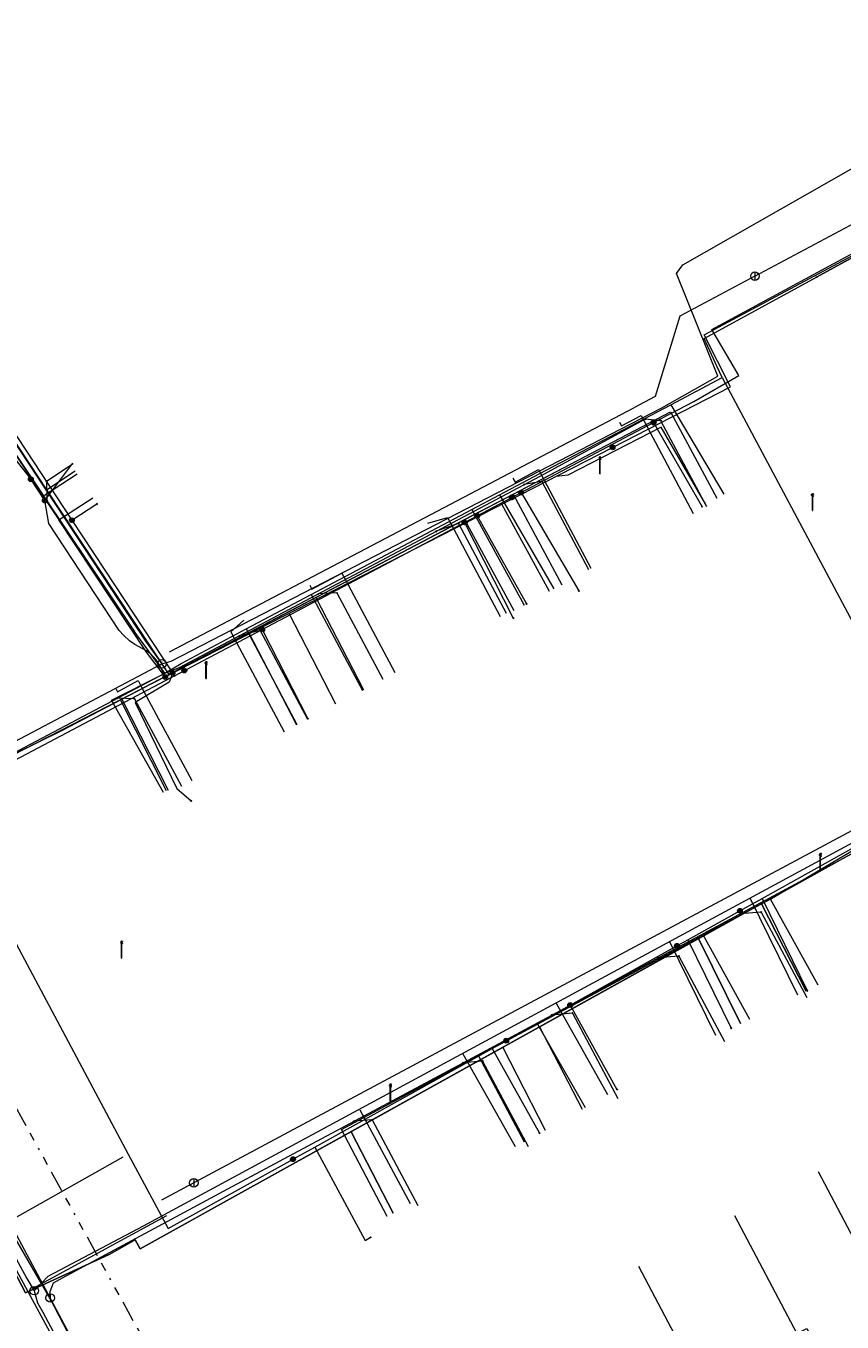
# Model space of a CAD drawing. Header units: metres. Extents: x 154975 to 155642, y 461260 to 461877.
# Tile 48 of 95: x 155325 to 155363, y 461542 to 461603. Entities that reach past the tile are written whole.
import ezdxf
from ezdxf.enums import TextEntityAlignment as Align
from ezdxf.lldxf.tags import DXFTag

# ---------------------------------------------------------------- set-up
doc = ezdxf.new("R2010")
doc.units = ezdxf.units.M
doc.linetypes.add('RI-OVERIG-SO', pattern=[17, 5, -2, 2, -2, 0, -2, 2, -2])
for name, color, linetype, lineweight, true_color in [('B-WE-KL-DATA-G', 3, 'KL-DATA-SO', 18, 0x00ff00), ('B-WE-KL-DATA_HULPSTUK-S', 3, 'Continuous', 18, 0x00ff00), ('B-WE-KL-DATA_KABELBED-G', 3, 'Continuous', 18, 0x00ff00), ('B-WE-KL-DATA_MANTELBUIS-G', 3, 'Continuous', 18, 0x00ff00), ('B-WE-KL-ET_LS-G', 1, 'KL-LS-SO', 18, 0xff0000), ('B-WE-KL-ET_LS-S', 1, 'Continuous', 18, 0xff0000), ('B-WE-KL-ET_LS_HULPSTUK-S', 1, 'Continuous', 18, 0xff0000), ('B-WE-KL-GAS_LD-G', 30, 'KL-GAS_LD-SO', 18, 0xff7f00), ('B-WE-KL-GAS_LD_HULPSTUK-S', 30, 'Continuous', 18, 0xff7f00), ('B-WE-KL-GAS_LD_MANTELBUIS-G', 30, 'Continuous', 18, 0xff7f00), ('B-WE-KL-WATER-G', 5, 'KL-WATER-SO', 18, 0x0000ff), ('B-WE-KL-WATER_HULPSTUK-S', 5, 'Continuous', 18, 0x0000ff), ('B-WE-RI-VRIJVERVAL-G', 6, 'RI-OVERIG-SO', 18, 0xff00ff), ('V-WE-KL-WATER-G', 5, 'V-KL-WATER-SO', 18, 0x0000ff), ('V-WE-KL-WATER_HULPSTUK-S', 5, 'Continuous', 18, 0x0000ff)]:
    doc.layers.add(name, color=color, linetype=linetype, lineweight=lineweight, true_color=true_color)
doc.styles.add('NLCS-ISO', font='NLCS-ISO.ttf')
tags = doc.linetypes.add('KL-DATA-SO', pattern='A,4,-1,[101,NLCS.SHX,S=0.5,R=0,X=0,Y=0],-1,4,-1,["D",Standard,S=1,R=0,X=-0.25,Y=-0.5],-1.5', length=12.5).pattern_tags.tags
tags[18] = DXFTag(74, 10)
tags = doc.linetypes.add('KL-GAS_LD-SO', pattern='A,4,-1,[69,NLCS.SHX,S=0.5,R=0,X=0,Y=0],-1,4,-1,["L",Standard,S=1,R=0,X=0.25,Y=-0.5],-2', length=13).pattern_tags.tags
tags[18] = DXFTag(74, 10)
tags = doc.linetypes.add('KL-LS-SO', pattern='A,4,-1,[103,NLCS.SHX,S=0.75,R=0,X=0,Y=0],-1,4,-1,["L",Standard,S=1,R=0,X=0,Y=-0.5],-2', length=13).pattern_tags.tags
tags[18] = DXFTag(74, 10)
doc.linetypes.add('KL-WATER-SO', pattern='A,7,-0.5,[168,NLCS.SHX,S=0.75,R=0,X=0.75,Y=0],-2', length=9.5)
doc.linetypes.add('V-KL-WATER-SO', pattern='A,3.5,[24,NLCS.SHX,S=0.5,R=0,X=0,Y=0],3.5,-0.5,[168,NLCS.SHX,S=0.75,R=0,X=0.75,Y=0],-2', length=9.5)

# ---------------------------------------------------------------- blocks, each defined once
blk = doc.blocks.new('SKL-WTB_HULP_T STUK-SO')
at = {"color": 0, "linetype": 'ByBlock', "lineweight": 18}
blk.add_circle((0, 0), 1, dxfattribs=at)
at = {"color": 0, "linetype": 'ByBlock', "lineweight": -2, "style": 'NLCS-ISO'}
blk.add_text('T', height=1, dxfattribs=at).set_placement((0, 0), align=Align.MIDDLE_CENTER)
at = {"color": 0, "linetype": 'ByBlock', "lineweight": 18, "style": 'NLCS-ISO', "flags": 1}
for tag, p in [('TYPE', (1.5, 0)), ('OMSCHRIJVING', (1.5, -3)), ('LABEL', (1.5, -1.5))]:
    blk.add_attdef(tag, p, '', height=1, dxfattribs=at)
blk = doc.blocks.new('SKL-WTB_HULP_MOF-SO')
at = {"linetype": 'ByBlock', "lineweight": 18}
h = blk.add_hatch(color=0, dxfattribs=at)
h.dxf.hatch_style = 1
h.paths.add_polyline_path([(-0.5625, 0, 1), (0.5625, 0, 1)])
at = {"color": 0, "linetype": 'ByBlock', "lineweight": 18}
blk.add_circle((0, 0), 0.5625, dxfattribs=at)
at = {"color": 0, "linetype": 'ByBlock', "lineweight": 18, "style": 'NLCS-ISO', "flags": 1}
for tag, p in [('TYPE', (1.5, 0)), ('OMSCHRIJVING', (1.5, -3)), ('LABEL', (1.5, -1.5))]:
    blk.add_attdef(tag, p, '', height=1, dxfattribs=at)
blk = doc.blocks.new('SKL-WTB_HULP_OVERIG-SO')
at = {"color": 0, "linetype": 'ByBlock', "lineweight": 18}
for points in [[(-0.14, 0.14), (0.14, -0.14)], [(0.14, 0.14), (-0.14, -0.14)]]:
    blk.add_lwpolyline(points, dxfattribs=at)
at = {"color": 0, "linetype": 'ByBlock', "lineweight": 18, "style": 'NLCS-ISO', "flags": 1}
for tag, p in [('TYPE', (1.5, 0)), ('OMSCHRIJVING', (1.5, -3)), ('LABEL', (1.5, -1.5))]:
    blk.add_attdef(tag, p, '', height=1, dxfattribs=at)
blk = doc.blocks.new('SKL-WTB_HULP_AFSLUITER-SO')
at = {"color": 0, "linetype": 'ByBlock', "lineweight": 18}
blk.add_lwpolyline([(0, 0.8), (0, -0.8)], dxfattribs=at)
blk.add_circle((0, 0), 1, dxfattribs=at)
at = {"color": 0, "linetype": 'ByBlock', "lineweight": 18, "style": 'NLCS-ISO', "flags": 1}
for tag, p in [('TYPE', (1.5, 0)), ('OMSCHRIJVING', (1.5, -3)), ('LABEL', (1.5, -1.5))]:
    blk.add_attdef(tag, p, '', height=1, dxfattribs=at)
blk = doc.blocks.new('SKL-ET_LS_MAST-SO')
for p, q in [((-0.05, 2.07), (0.05, 2.07)), ((-0.05, -2), (0.05, -2))]:
    blk.add_line(p, q)
for points in [[(-0.18, 1.76), (-0.22, 1.76), (-0.22, 1.84), (-0.18, 1.84), (-0.18, 1.79)], [(-0.18, 1.49), (-0.22, 1.49), (-0.22, 1.57), (-0.18, 1.57), (-0.18, 1.52)], [(-0.18, 1.79), (-0.05, 1.79)], [(-0.18, 1.76), (-0.05, 1.76)], [(-0.18, 1.52), (-0.05, 1.52)], [(-0.18, 1.49), (-0.05, 1.49)], [(-0.05, -2), (-0.05, 2.07)], [(0.05, -2), (0.05, 2.07)], [(0.18, 1.92), (0.05, 1.92)], [(0.18, 1.89), (0.05, 1.89)], [(0.18, 1.66), (0.05, 1.66)], [(0.18, 1.63), (0.05, 1.63)], [(0.18, 1.39), (0.05, 1.39)], [(0.18, 1.36), (0.05, 1.36)], [(0.18, 1.89), (0.22, 1.89), (0.22, 1.97), (0.18, 1.97), (0.18, 1.92)], [(0.18, 1.63), (0.22, 1.63), (0.22, 1.71), (0.18, 1.71), (0.18, 1.66)], [(0.18, 1.36), (0.22, 1.36), (0.22, 1.44), (0.18, 1.44), (0.18, 1.39)]]:
    blk.add_lwpolyline(points)

msp = doc.modelspace()

# ---------------------------------------------------------------- linework, layer by layer
at = {"layer": 'B-WE-KL-DATA-G', "ltscale": 0.2, "flags": 128}
for points in [[(155305.517, 461624.889), (155305.774, 461624.46), (155300.251, 461621.154), (155299.59, 461620.795), (155307.287, 461608.673), (155325.738, 461580.846), (155327.087, 461581.74)], [(155420.374, 461512.245), (155421.282, 461512.843), (155425.321, 461515.469), (155425.496, 461515.727), (155425.555, 461516.068), (155425.509, 461516.363), (155425.345, 461516.78), (155425.169, 461517.19), (155424.915, 461517.732), (155424.463, 461518.661), (155418.477, 461529.938), (155416.125, 461534.322), (155413.12, 461539.923), (155407.038, 461551.26), (155404.58, 461555.84), (155404.578, 461556.347), (155404.155, 461557.287), (155403.621, 461557.78), (155402.831, 461559.252), (155402.648, 461559.594), (155399.163, 461566.072), (155395.549, 461572.792), (155391.99, 461579.409), (155390.909, 461581.418), (155388.622, 461585.718), (155387.918, 461587.043), (155382.8, 461596.669), (155380.917, 461600.209), (155380.63, 461600.752), (155380.593, 461600.823), (155380.592, 461600.822), (155365.396, 461592.706), (155362.051, 461590.881)], [(155362.051, 461590.881), (155365.396, 461592.706), (155380.592, 461600.822), (155380.63, 461600.752), (155380.917, 461600.209), (155382.8, 461596.669)], [(155357.601, 461586.144), (155357.368, 461586.656), (155356.754, 461587.992), (155362.051, 461590.881)], [(155355.183, 461584.86), (155357.601, 461586.144)], [(155357.601, 461586.144), (155365.408, 461571.526), (155368.181, 461566.345)], [(155322.203, 461585.652), (155323.626, 461583.47), (155326.308, 461579.431)], [(155347.096, 461580.617), (155349.002, 461581.626), (155353.636, 461584.038), (155355.183, 461584.86)], [(155355.183, 461584.86), (155357.689, 461580.651)], [(155320.796, 461551.159), (155320.53, 461551.019), (155314.32, 461562.852), (155318.492, 461564.979), (155319.21, 461565.417), (155318.967, 461565.822), (155326.455, 461569.498), (155355.177, 461584.535), (155357.348, 461580.454)], [(155303.461, 461583.429), (155305.223, 461580.145), (155308.145, 461574.638), (155308.659, 461573.723), (155314.985, 461561.842), (155316.22, 461559.576), (155316.511, 461559.288), (155316.797, 461559.049), (155317.074, 461558.923), (155319.226, 461555.207), (155319.78, 461554.245), (155319.808, 461554.191), (155321.501, 461550.961), (155326.567, 461541.489), (155330.749, 461533.654), (155330.781, 461533.592), (155332.615, 461530.153), (155341.187, 461514.146), (155342.585, 461511.479), (155343.817, 461509.231), (155343.914, 461509.047)], [(155320.796, 461551.159), (155320.53, 461551.019), (155314.32, 461562.852), (155318.492, 461564.979), (155319.21, 461565.417), (155318.967, 461565.822), (155326.455, 461569.498), (155347.74, 461580.642), (155350.042, 461576.376)], [(155326.308, 461579.431), (155327.919, 461580.47)], [(155345.792, 461579.926), (155347.096, 461580.617)], [(155347.096, 461580.617), (155349.671, 461576.179)], [(155338.213, 461575.911), (155345.792, 461579.926)], [(155345.792, 461579.926), (155348.268, 461575.416)], [(155320.796, 461551.159), (155320.53, 461551.019), (155314.32, 461562.852), (155318.492, 461564.979), (155319.21, 461565.417), (155318.967, 461565.822), (155326.455, 461569.498), (155345.453, 461579.445), (155347.786, 461575.154)], [(155331.23, 461572.155), (155330.447, 461573.195), (155326.308, 461579.431)], [(155320.796, 461551.159), (155320.53, 461551.019), (155314.32, 461562.852), (155318.492, 461564.979), (155319.21, 461565.417), (155318.967, 461565.822), (155326.455, 461569.498), (155338.437, 461575.771), (155340.693, 461571.413)], [(155335.15, 461574.29), (155338.213, 461575.911)], [(155338.213, 461575.911), (155340.634, 461571.387)], [(155331.23, 461572.155), (155332.089, 461572.668), (155335.15, 461574.29)], [(155335.15, 461574.29), (155337.545, 461569.788)], [(155320.796, 461551.159), (155320.53, 461551.019), (155314.32, 461562.852), (155318.492, 461564.979), (155319.21, 461565.417), (155318.967, 461565.822), (155326.455, 461569.498), (155335.271, 461574.114), (155337.521, 461569.775)], [(155331.246, 461566.579), (155328.797, 461570.926), (155331.23, 461572.155)], [(155320.796, 461551.159), (155320.53, 461551.019), (155314.32, 461562.852), (155318.492, 461564.979), (155319.21, 461565.417), (155318.967, 461565.822), (155326.455, 461569.498), (155329.282, 461570.978), (155331.467, 461566.691)], [(155359.88, 461561.551), (155360.013, 461561.623), (155365.91, 461565.113)], [(155359.88, 461561.551), (155356.709, 461559.85)], [(155362.136, 461557.488), (155359.88, 461561.551)], [(155361.568, 461557.208), (155359.459, 461561.336), (155330.149, 461545.056), (155329.908, 461545.481), (155328.695, 461544.792), (155324.747, 461542.983), (155320.53, 461551.019), (155320.796, 461551.159)], [(155358.479, 461555.681), (155356.498, 461559.692), (155330.149, 461545.056), (155329.908, 461545.481), (155328.695, 461544.792), (155324.747, 461542.983), (155320.53, 461551.019), (155320.796, 461551.159)], [(155348.891, 461555.655), (155356.709, 461559.85)], [(155356.709, 461559.85), (155358.89, 461555.888)], [(155320.796, 461551.159), (155320.53, 461551.019), (155324.747, 461542.983), (155328.695, 461544.792), (155329.908, 461545.481), (155330.149, 461545.056), (155348.989, 461555.521), (155351.004, 461551.647)], [(155320.796, 461551.159), (155320.53, 461551.019), (155324.747, 461542.983), (155328.695, 461544.792), (155329.908, 461545.481), (155330.149, 461545.056), (155348.989, 461555.521), (155351.004, 461551.647)], [(155346.108, 461554.161), (155346.726, 461554.493), (155348.891, 461555.655)], [(155348.891, 461555.655), (155351.139, 461551.723)], [(155315.842, 461552.356), (155319.808, 461554.191), (155321.501, 461550.961), (155326.567, 461541.489), (155330.749, 461533.654), (155330.781, 461533.592)], [(155341.804, 461546.589), (155339.642, 461550.681), (155346.108, 461554.161)], [(155346.108, 461554.161), (155348.271, 461550.107)], [(155342.09, 461546.742), (155340.099, 461550.583), (155330.149, 461545.056), (155329.908, 461545.481), (155328.695, 461544.792), (155324.747, 461542.983), (155320.53, 461551.019), (155320.796, 461551.159)], [(155342.09, 461546.742), (155340.099, 461550.583), (155330.149, 461545.056), (155329.908, 461545.481), (155328.695, 461544.792), (155324.747, 461542.983), (155320.53, 461551.019), (155320.796, 461551.159)]]:
    msp.add_lwpolyline(points, dxfattribs=at)
at = {"layer": 'B-WE-KL-DATA_KABELBED-G', "ltscale": 0.2, "flags": 128}
for points in [[(155309.515, 461605.835), (155311.662, 461602.579), (155317.777, 461593.305), (155322.18, 461586.626), (155326.933, 461579.419), (155328.486, 461577.063), (155331.679, 461572.217), (155331.767, 461572.083), (155331.767, 461572.083)], [(155331.766, 461572.083), (155331.767, 461572.083), (155335.908, 461574.27), (155345.457, 461579.314), (155346.053, 461579.629), (155348.121, 461580.721), (155354.367, 461584.02), (155356.264, 461585.022), (155358.386, 461586.248), (155357.12, 461588.414), (155365.38, 461592.88), (155380.035, 461600.712), (155381.004, 461601.23), (155382.882, 461602.234), (155383.331, 461602.474)], [(155323.36, 461584.433), (155325.738, 461580.846)], [(155347.74, 461580.642), (155355.177, 461584.535), (155357.348, 461580.454)], [(155354.367, 461584.02), (155356.656, 461580.054)], [(155325.738, 461580.846), (155327.087, 461581.74)], [(155325.738, 461580.846), (155331.509, 461572.144)], [(155345.453, 461579.445), (155347.74, 461580.642)], [(155347.74, 461580.642), (155350.042, 461576.376)], [(155348.121, 461580.721), (155348.229, 461580.54), (155350.845, 461576.087)], [(155326.932, 461579.418), (155326.933, 461579.419), (155328.106, 461580.186)], [(155338.437, 461575.771), (155345.453, 461579.445)], [(155345.453, 461579.445), (155347.786, 461575.154)], [(155345.457, 461579.314), (155347.754, 461574.797)], [(155346.053, 461579.629), (155348.372, 461575.473)], [(155335.271, 461574.114), (155338.437, 461575.771)], [(155338.437, 461575.771), (155340.693, 461571.413)], [(155335.908, 461574.27), (155338.068, 461570.059)], [(155331.509, 461572.144), (155335.271, 461574.114)], [(155335.271, 461574.114), (155337.521, 461569.775)], [(155331.766, 461572.083), (155331.594, 461571.992), (155320.671, 461566.221), (155320.81, 461565.96)], [(155329.282, 461570.978), (155331.509, 461572.144)], [(155331.679, 461572.217), (155331.594, 461571.992), (155331.512, 461571.774), (155329.912, 461570.825), (155331.887, 461566.763), (155332.555, 461566.184)], [(155318.831, 461565.186), (155319.21, 461565.417), (155318.967, 461565.822), (155326.455, 461569.498), (155329.282, 461570.978)], [(155329.282, 461570.978), (155331.467, 461566.691)], [(155320.81, 461565.96), (155329.588, 461549.531), (155331.468, 461546.013), (155337.363, 461549.289), (155337.389, 461549.303), (155338.384, 461549.856), (155346.757, 461554.508), (155347.42, 461554.877), (155350.436, 461556.552), (155355.474, 461559.351), (155355.988, 461559.637), (155358.446, 461561.003), (155359.495, 461561.586), (155364.123, 461564.157), (155364.832, 461564.551), (155368.221, 461566.434), (155377.962, 461548.381)], [(155359.459, 461561.336), (155364.687, 461564.24), (155366.972, 461559.909)], [(155358.446, 461561.003), (155359.495, 461561.586), (155361.621, 461557.234)], [(155359.459, 461561.336), (155356.498, 461559.692)], [(155359.459, 461561.336), (155361.568, 461557.208)], [(155356.498, 461559.692), (155348.989, 461555.521)], [(155355.474, 461559.351), (155355.988, 461559.637), (155358.034, 461555.466)], [(155356.498, 461559.692), (155358.479, 461555.681)], [(155350.436, 461556.552), (155352.644, 461552.571)], [(155348.989, 461555.521), (155347.261, 461554.561)], [(155348.989, 461555.521), (155351.004, 461551.647)], [(155347.42, 461554.877), (155346.757, 461554.508), (155348.984, 461550.51)], [(155347.261, 461554.561), (155340.099, 461550.583)], [(155347.261, 461554.561), (155349.251, 461550.655)], [(155319.059, 461553.702), (155323.263, 461545.948), (155330.056, 461533.423)], [(155325.682, 461543.412), (155324.747, 461542.983), (155320.53, 461551.019)], [(155340.099, 461550.583), (155330.149, 461545.056), (155329.908, 461545.481), (155329.649, 461545.334)], [(155340.099, 461550.583), (155342.09, 461546.742)], [(155337.363, 461549.289), (155337.389, 461549.303), (155338.383, 461549.858), (155338.384, 461549.856), (155340.759, 461545.46), (155341.023, 461545.603)], [(155329.338, 461549.39), (155324.101, 461546.423)], [(155329.649, 461545.334), (155328.695, 461544.792), (155325.682, 461543.412)]]:
    msp.add_lwpolyline(points, dxfattribs=at)
at = {"layer": 'B-WE-KL-DATA_MANTELBUIS-G', "ltscale": 0.2, "flags": 128}
for points in [[(155329.338, 461549.39), (155324.101, 461546.423)], [(155329.649, 461545.334), (155328.695, 461544.792), (155325.682, 461543.412)]]:
    msp.add_lwpolyline(points, dxfattribs=at)
at = {"layer": 'B-WE-KL-ET_LS-G', "ltscale": 0.2, "flags": 128}
for points in [[(155271.171, 461672.635), (155302.655, 461624.518), (155303.856, 461622.557), (155299.106, 461619.806), (155321.824, 461585.358), (155324.994, 461581.352)], [(155352.438, 461582.855), (155358.004, 461585.711), (155356.751, 461588.153), (155380.25, 461600.713), (155403.169, 461558.23), (155416.056, 461566.617), (155416.187, 461566.748), (155416.273, 461566.911), (155416.306, 461567.136), (155416.263, 461567.334)], [(155331.333, 461572.026), (155314.704, 461563.497), (155298.565, 461594.074), (155255.459, 461573.951), (155252.741, 461572.676), (155233.712, 461563.706), (155232.588, 461565.812), (155232.387, 461566.116), (155232.164, 461566.404), (155231.924, 461566.678), (155231.665, 461566.935), (155231.39, 461567.174), (155230.964, 461567.488), (155230.51, 461567.759), (155230.032, 461567.986), (155229.535, 461568.166), (155229.022, 461568.297), (155228.61, 461568.366), (155228.193, 461568.403), (155227.774, 461568.408), (155227.357, 461568.382), (155226.941, 461568.324)], [(155356.829, 461580.155), (155354.722, 461583.802), (155350.32, 461581.543), (155349.788, 461581.473), (155349.779, 461581.491)], [(155331.333, 461572.026), (155352.438, 461582.855)], [(155325.649, 461580.346), (155326.974, 461582.106)], [(155325.649, 461580.346), (155324.994, 461581.352)], [(155331.333, 461572.026), (155331.157, 461572.407), (155330.964, 461572.757), (155330.767, 461572.994), (155330.615, 461573.133), (155330.442, 461573.256), (155329.892, 461573.55), (155329.644, 461573.729), (155329.374, 461573.979), (155329.167, 461574.224), (155325.846, 461579.26), (155325.649, 461580.346)], [(155349.456, 461576.062), (155347.22, 461580.178)], [(155339.389, 461570.743), (155337.173, 461575.022)], [(155331.399, 461566.657), (155329.229, 461570.947)], [(155362.143, 461548.713), (155367.159, 461539.204)], [(155358.195, 461546.63), (155361.132, 461541.062), (155361.597, 461541.302), (155363.686, 461537.342)], [(155353.665, 461544.24), (155358.712, 461534.677)]]:
    msp.add_lwpolyline(points, dxfattribs=at)
at = {"layer": 'B-WE-KL-GAS_LD-G', "ltscale": 0.2, "flags": 128}
for points in [[(155301.015, 461621.797), (155296.372, 461619.072), (155301.932, 461609.678), (155305.244, 461611.893), (155330.436, 461573.665), (155331.177, 461572.649)], [(155331.177, 461572.649), (155331.612, 461572.777), (155354.759, 461584.723), (155357.401, 461586.213), (155355.446, 461591.06), (155355.748, 461591.465), (155378.038, 461604.159), (155378.64, 461604.437)], [(155352.758, 461584.046), (155352.852, 461583.87), (155353.779, 461584.363), (155356.246, 461579.734)], [(155327.177, 461581.594), (155325.643, 461580.582)], [(155347.739, 461581.4), (155347.836, 461581.219), (155348.939, 461581.807), (155349.064, 461581.572)], [(155349.064, 461581.572), (155351.415, 461577.159)], [(155343.717, 461579.282), (155344.652, 461579.547), (155344.787, 461579.293)], [(155344.787, 461579.293), (155347.139, 461574.881)], [(155338.159, 461576.352), (155338.257, 461576.169), (155339.669, 461576.922), (155339.817, 461576.644)], [(155339.817, 461576.644), (155342.167, 461572.231)], [(155335.042, 461574.709), (155334.43, 461574.16), (155334.59, 461573.859)], [(155334.59, 461573.859), (155336.941, 461569.446)], [(155314.296, 461563.503), (155314.629, 461563.736), (155315.02, 461563.937), (155319.487, 461566.477), (155331.177, 461572.649)], [(155328.983, 461571.516), (155329.083, 461571.331), (155330.051, 461571.853), (155330.219, 461571.542)], [(155330.219, 461571.542), (155331.018, 461570.059)], [(155331.018, 461570.059), (155331.944, 461568.341)], [(155331.944, 461568.341), (155332.591, 461567.142)], [(155325.148, 461543.087), (155325.81, 461543.772), (155330.306, 461546.138), (155365.717, 461565.271)], [(155361.178, 461557.016), (155358.922, 461561.592)], [(155357.316, 461555.112), (155355.137, 461559.534)], [(155352.208, 461552.326), (155349.787, 461556.625)], [(155347.852, 461549.871), (155345.392, 461554.236)], [(155319.307, 461553.753), (155319.913, 461552.666), (155324.801, 461543.665)], [(155342.902, 461547.177), (155340.535, 461551.596)], [(155325.099, 461543.203), (155331.409, 461546.634)], [(155324.801, 461543.665), (155325.148, 461543.087)], [(155325.148, 461543.087), (155325.314, 461542.516)], [(155325.314, 461542.516), (155325.563, 461542.075), (155329.611, 461534.476)]]:
    msp.add_lwpolyline(points, dxfattribs=at)
at = {"layer": 'B-WE-KL-GAS_LD_MANTELBUIS-G', "ltscale": 0.2, "flags": 128}
msp.add_lwpolyline([(155325.81, 461543.772), (155330.306, 461546.138)], dxfattribs=at)
at = {"layer": 'B-WE-KL-WATER-G', "ltscale": 0.2, "flags": 128}
for points in [[(155309.612, 461604.4), (155329.862, 461574.184)], [(155332.011, 461572.466), (155349.026, 461581.501), (155353.986, 461584.193)], [(155353.986, 461584.193), (155354.704, 461584.122)], [(155354.704, 461584.122), (155356.866, 461580.064)], [(155325.734, 461581.261), (155326.987, 461582.087)], [(155325.734, 461581.261), (155325.754, 461580.314)], [(155349.096, 461581.249), (155348.27, 461581.099)], [(155349.096, 461581.249), (155351.305, 461577.101)], [(155345.166, 461579.268), (155344.118, 461578.895)], [(155345.166, 461579.268), (155347.424, 461575.033)], [(155339.435, 461575.988), (155338.554, 461575.94)], [(155339.435, 461575.988), (155341.598, 461571.928)], [(155331.308, 461572.201), (155329.862, 461574.184)], [(155335.817, 461574.223), (155334.822, 461573.959)], [(155335.817, 461574.223), (155338.048, 461570.037)], [(155331.308, 461572.201), (155332.011, 461572.466)], [(155314.57, 461563.393), (155319.726, 461566.091), (155331.308, 461572.201)], [(155329.877, 461570.998), (155329.073, 461571.022)], [(155329.877, 461570.998), (155332.1, 461566.877)], [(155325.908, 461542.744), (155325.905, 461543.042), (155326.057, 461543.461), (155326.492, 461543.691), (155334.279, 461547.888), (155346.263, 461554.308), (155364.56, 461564.135)], [(155359.449, 461560.933), (155358.467, 461560.863)], [(155359.449, 461560.933), (155361.6, 461556.905)], [(155355.567, 461558.862), (155354.591, 461558.781)], [(155355.567, 461558.862), (155357.718, 461554.832)], [(155350.539, 461556.178), (155349.57, 461556.084)], [(155350.539, 461556.178), (155352.69, 461552.149)], [(155346.304, 461553.917), (155345.384, 461553.837)], [(155346.304, 461553.917), (155348.454, 461549.888)], [(155325.908, 461542.724), (155321.102, 461550.974)], [(155341.099, 461551.139), (155340.227, 461551.074)], [(155341.099, 461551.139), (155343.249, 461547.109)], [(155325.908, 461542.724), (155325.908, 461542.744)], [(155329.904, 461535.026), (155325.908, 461542.724)]]:
    msp.add_lwpolyline(points, dxfattribs=at)
at = {"layer": 'B-WE-RI-VRIJVERVAL-G', "ltscale": 0.2, "flags": 128}
msp.add_lwpolyline([(155333.2, 461535.53), (155322.21, 461555.52)], dxfattribs=at)
at = {"layer": 'V-WE-KL-WATER-G', "ltscale": 0.2, "flags": 128}
for points in [[(155359.154, 461590.928), (155380.135, 461602.125)], [(155359.154, 461590.928), (155355.605, 461589.034), (155354.453, 461585.245), (155353.444, 461584.715)], [(155353.426, 461584.706), (155331.515, 461573.194)], [(155365.094, 461565.504), (155332.684, 461548.175)], [(155332.684, 461548.175), (155331.158, 461547.359)]]:
    msp.add_lwpolyline(points, dxfattribs=at)

# ---------------------------------------------------------------- block references
at = {"layer": 'B-WE-KL-DATA_HULPSTUK-S', "xscale": 0.2, "yscale": 0.2, "zscale": 0.2}
for name, p in [('SKL-WTB_HULP_OVERIG-SO', (155362.051, 461590.881)), ('SKL-WTB_HULP_MOF-SO', (155354.367, 461584.02)), ('SKL-WTB_HULP_OVERIG-SO', (155354.367, 461584.02)), ('SKL-WTB_HULP_MOF-SO', (155347.686, 461580.491)), ('SKL-WTB_HULP_MOF-SO', (155348.121, 461580.721)), ('SKL-WTB_HULP_OVERIG-SO', (155348.121, 461580.721)), ('SKL-WTB_HULP_OVERIG-SO', (155328.106, 461580.186)), ('SKL-WTB_HULP_MOF-SO', (155346.053, 461579.629)), ('SKL-WTB_HULP_OVERIG-SO', (155356.656, 461580.054)), ('SKL-WTB_HULP_MOF-SO', (155326.932, 461579.418)), ('SKL-WTB_HULP_OVERIG-SO', (155326.932, 461579.418)), ('SKL-WTB_HULP_MOF-SO', (155345.457, 461579.314)), ('SKL-WTB_HULP_OVERIG-SO', (155345.457, 461579.314)), ('SKL-WTB_HULP_OVERIG-SO', (155346.053, 461579.629)), ('SKL-WTB_HULP_OVERIG-SO', (155350.845, 461576.087)), ('SKL-WTB_HULP_OVERIG-SO', (155348.372, 461575.473)), ('SKL-WTB_HULP_OVERIG-SO', (155347.754, 461574.797)), ('SKL-WTB_HULP_MOF-SO', (155335.908, 461574.271)), ('SKL-WTB_HULP_OVERIG-SO', (155335.908, 461574.271)), ('SKL-WTB_HULP_MOF-SO', (155332.233, 461572.329)), ('SKL-WTB_HULP_MOF-SO', (155332.233, 461572.329)), ('SKL-WTB_HULP_MOF-SO', (155331.679, 461572.217)), ('SKL-WTB_HULP_OVERIG-SO', (155331.679, 461572.217)), ('SKL-WTB_HULP_OVERIG-SO', (155331.766, 461572.083)), ('SKL-WTB_HULP_OVERIG-SO', (155331.766, 461572.083)), ('SKL-WTB_HULP_OVERIG-SO', (155331.767, 461572.083)), ('SKL-WTB_HULP_OVERIG-SO', (155338.068, 461570.059)), ('SKL-WTB_HULP_OVERIG-SO', (155332.555, 461566.185)), ('SKL-WTB_HULP_MOF-SO', (155358.445, 461561.002)), ('SKL-WTB_HULP_OVERIG-SO', (155358.446, 461561.002)), ('SKL-WTB_HULP_MOF-SO', (155355.474, 461559.351)), ('SKL-WTB_HULP_OVERIG-SO', (155355.474, 461559.351)), ('SKL-WTB_HULP_OVERIG-SO', (155361.621, 461557.234)), ('SKL-WTB_HULP_MOF-SO', (155350.436, 461556.552)), ('SKL-WTB_HULP_OVERIG-SO', (155350.436, 461556.552)), ('SKL-WTB_HULP_OVERIG-SO', (155358.034, 461555.466)), ('SKL-WTB_HULP_MOF-SO', (155347.42, 461554.876)), ('SKL-WTB_HULP_OVERIG-SO', (155347.42, 461554.876)), ('SKL-WTB_HULP_OVERIG-SO', (155352.644, 461552.571)), ('SKL-WTB_HULP_OVERIG-SO', (155348.984, 461550.51)), ('SKL-WTB_HULP_MOF-SO', (155337.363, 461549.289)), ('SKL-WTB_HULP_OVERIG-SO', (155337.363, 461549.289)), ('SKL-WTB_HULP_OVERIG-SO', (155341.023, 461545.603))]:
    msp.add_blockref(name, p, dxfattribs=at)
at = {"layer": 'B-WE-KL-ET_LS-S', "xscale": 0.2, "yscale": 0.2, "zscale": 0.2}
for p in [(155351.843, 461582.005), (155361.873, 461580.271), (155333.263, 461572.349), (155362.242, 461563.309), (155329.279, 461559.171), (155341.961, 461552.431)]:
    msp.add_blockref('SKL-ET_LS_MAST-SO', p, dxfattribs=at)
at = {"layer": 'B-WE-KL-ET_LS_HULPSTUK-S', "xscale": 0.2, "yscale": 0.2, "zscale": 0.2}
for p in [(155352.438, 461582.855), (155324.994, 461581.352), (155325.649, 461580.346), (155331.333, 461572.026)]:
    msp.add_blockref('SKL-WTB_HULP_MOF-SO', p, dxfattribs=at)
at = {"layer": 'B-WE-KL-GAS_LD_HULPSTUK-S', "xscale": 0.2, "yscale": 0.2, "zscale": 0.2}
for p in [(155331.177, 461572.649), (155325.148, 461543.087)]:
    msp.add_blockref('SKL-WTB_HULP_T STUK-SO', p, dxfattribs=at)
at = {"layer": 'B-WE-KL-WATER_HULPSTUK-S', "xscale": 0.2, "yscale": 0.2, "zscale": 0.2}
for name, p in [('SKL-WTB_HULP_OVERIG-SO', (155353.986, 461584.193)), ('SKL-WTB_HULP_OVERIG-SO', (155354.704, 461584.122)), ('SKL-WTB_HULP_OVERIG-SO', (155325.734, 461581.261)), ('SKL-WTB_HULP_OVERIG-SO', (155348.27, 461581.099)), ('SKL-WTB_HULP_OVERIG-SO', (155349.096, 461581.249)), ('SKL-WTB_HULP_OVERIG-SO', (155325.754, 461580.314)), ('SKL-WTB_HULP_OVERIG-SO', (155345.166, 461579.268)), ('SKL-WTB_HULP_OVERIG-SO', (155344.118, 461578.895)), ('SKL-WTB_HULP_OVERIG-SO', (155339.435, 461575.988)), ('SKL-WTB_HULP_OVERIG-SO', (155338.554, 461575.94)), ('SKL-WTB_HULP_OVERIG-SO', (155329.862, 461574.184)), ('SKL-WTB_HULP_OVERIG-SO', (155335.817, 461574.223)), ('SKL-WTB_HULP_OVERIG-SO', (155334.822, 461573.959)), ('SKL-WTB_HULP_OVERIG-SO', (155332.011, 461572.466)), ('SKL-WTB_HULP_OVERIG-SO', (155329.073, 461571.022)), ('SKL-WTB_HULP_OVERIG-SO', (155329.877, 461570.998)), ('SKL-WTB_HULP_OVERIG-SO', (155358.467, 461560.863)), ('SKL-WTB_HULP_OVERIG-SO', (155359.449, 461560.933)), ('SKL-WTB_HULP_OVERIG-SO', (155354.591, 461558.781)), ('SKL-WTB_HULP_OVERIG-SO', (155355.567, 461558.862)), ('SKL-WTB_HULP_OVERIG-SO', (155349.57, 461556.084)), ('SKL-WTB_HULP_OVERIG-SO', (155350.539, 461556.178)), ('SKL-WTB_HULP_OVERIG-SO', (155345.384, 461553.837)), ('SKL-WTB_HULP_OVERIG-SO', (155346.304, 461553.917)), ('SKL-WTB_HULP_OVERIG-SO', (155340.227, 461551.074)), ('SKL-WTB_HULP_OVERIG-SO', (155341.099, 461551.139)), ('SKL-WTB_HULP_AFSLUITER-SO', (155325.908, 461542.744))]:
    msp.add_blockref(name, p, dxfattribs=at)
at = {"layer": 'V-WE-KL-WATER_HULPSTUK-S', "xscale": 0.2, "yscale": 0.2, "zscale": 0.2}
for p in [(155359.154, 461590.928), (155332.684, 461548.175)]:
    msp.add_blockref('SKL-WTB_HULP_AFSLUITER-SO', p, dxfattribs=at)

doc.saveas('drawing.dxf')
